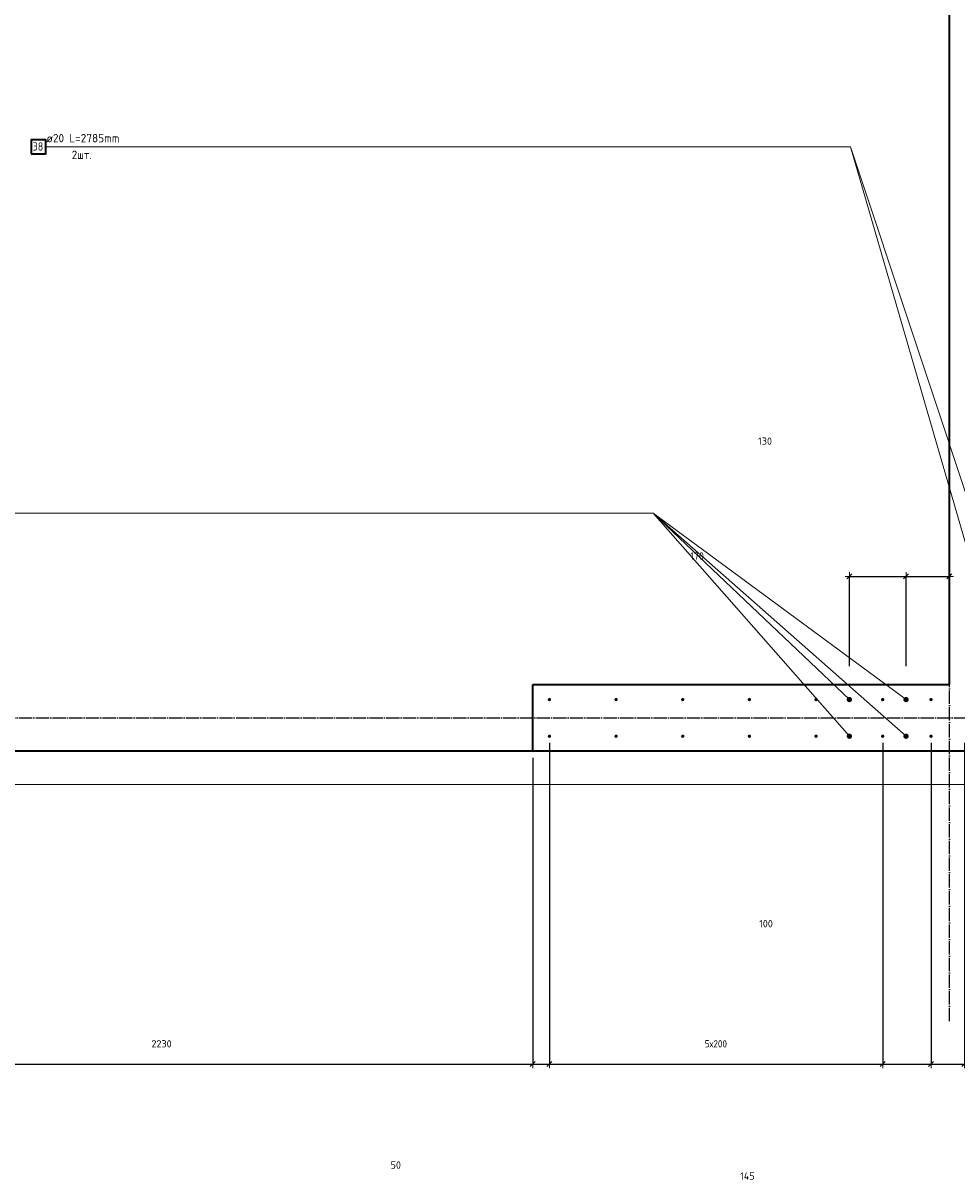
# Model space of a CAD drawing. Header units: millimetres. Extents: x -3170 to 89801, y -74170 to 82422.
# Tile 43 of 105: x 71121 to 73922, y 15351 to 18824. Entities that reach past the tile are written whole.
import ezdxf

# ---------------------------------------------------------------- set-up
doc = ezdxf.new("R2010")
doc.units = ezdxf.units.MM
doc.header["$PDMODE"] = 65
for name, pattern in [('______11', [50, 40, -5, 0, -5]), ('______3', [50, 40, -10]), ('______5', [110, 80, -10, 10, -10])]:
    doc.linetypes.add(name, pattern=pattern)
for name, color, linetype, lineweight in [('Standard', 7, 'Continuous', 25), ('Арм.стержн. Выпуски', 180, 'Continuous', 35), ('Балка_ общее', 7, '______3', 13), ('Размерная линия_ общее', 7, 'Continuous', 13)]:
    doc.layers.add(name, color=color, linetype=linetype, lineweight=lineweight)
doc.layers.add('Осевая линия_ общее', color=7, linetype='______5', lineweight=13, true_color=0xa0a0a0)
doc.styles.add('ISOCPEUR', font='ISOCPEUR')
doc.dimstyles.new('DIMSTYLE_3', dxfattribs={"dimtxt": 22, "dimasz": 25, "dimexe": 0, "dimexo": 0, "dimgap": 11, "dimtad": 2, "dimdec": 0, "dimrnd": 5, "dimzin": 12, "dimdsep": 46, "dimtxsty": 'ISOCPEUR', "dimblk1": 'ALL_ML_STRICH', "dimblk2": 'ALL_ML_STRICH', "dimsah": 1, "dimcen": 0, "dimclrd": 7, "dimclre": 256, "dimclrt": 7, "dimadec": 0, "dimazin": 0, "dimtfac": 1, "dimtdec": 0, "dimtix": 1, "dimtmove": 2, "dimatfit": 3, "dimfxl": 0, "dimtzin": 0, "dimlwd": 0, "dimlwe": -3, "dimarcsym": 0})
doc.dimstyles.new('DIMSTYLE_7', dxfattribs={"dimtxt": 22, "dimasz": 25, "dimexe": 0, "dimexo": 0, "dimgap": 11, "dimtad": 0, "dimdec": 0, "dimrnd": 5, "dimzin": 12, "dimdsep": 46, "dimtxsty": 'ISOCPEUR', "dimblk1": 'ALL_ML_STRICH', "dimblk2": 'ALL_ML_STRICH', "dimsah": 1, "dimcen": 0, "dimclrd": 7, "dimclre": 256, "dimclrt": 7, "dimadec": 0, "dimazin": 0, "dimtfac": 1, "dimtdec": 0, "dimtix": 1, "dimtmove": 2, "dimatfit": 3, "dimfxl": 0, "dimtzin": 0, "dimlwd": 0, "dimlwe": -3, "dimarcsym": 0})

# ---------------------------------------------------------------- blocks, each defined once
blk = doc.blocks.new('СЛОЖНЫЙ_ОБЪЕКТ_6')
at = {"layer": 'Осевая линия_ общее', "color": 253, "linetype": '______11', "lineweight": -3, "true_color": 0xa0a0a0, "transparency": 33554687}
for p, q in [((73900, 15830), (73900, 40010)), ((56930, 16740), (74900, 16740))]:
    blk.add_line(p, q, dxfattribs=at)
blk = doc.blocks.new('ALL_ML_STRICH')
at = {"color": 0, "linetype": 'ByBlock', "lineweight": -2}
for p, q in [((-1, 0), (0.5, 0)), ((-0.3, -0.3), (0.3, 0.3)), ((0, -0.5), (0, 0.5))]:
    blk.add_line(p, q, dxfattribs=at)
blk = doc.blocks.new('*D412')
at = {"layer": 'DEFPOINTS', "color": 7, "linetype": 'Continuous', "lineweight": 13, "transparency": 33554687}
for p in [(73600, 17164.5), (73600, 16795), (73770, 16795)]:
    blk.add_point(p, dxfattribs=at)
at = {"layer": 'Размерная линия_ общее', "color": 253, "linetype": 'Continuous', "lineweight": -2, "true_color": 0xa0a0a0, "transparency": 33554687}
for p, q in [((73600, 16895), (73600, 17164.5)), ((73770, 16895), (73770, 17164.5))]:
    blk.add_line(p, q, dxfattribs=at)
at = {"layer": 'Размерная линия_ общее', "color": 7, "linetype": 'Continuous', "lineweight": -2, "transparency": 33554687}
blk.add_line((73600, 17164.5), (73770, 17164.5), dxfattribs=at)
at = {"layer": 'Размерная линия_ общее', "color": 7, "linetype": 'Continuous', "lineweight": 13, "transparency": 33554687, "xscale": 25, "yscale": 25, "zscale": 25, "rotation": 180}
blk.add_blockref('ALL_ML_STRICH', (73600, 17164.5), dxfattribs=at)
at = {"layer": 'Размерная линия_ общее', "color": 7, "linetype": 'Continuous', "lineweight": 13, "transparency": 33554687, "xscale": 25, "yscale": 25, "zscale": 25}
blk.add_blockref('ALL_ML_STRICH', (73770, 17164.5), dxfattribs=at)
at = {"layer": 'Размерная линия_ общее', "color": 7, "linetype": 'Continuous', "lineweight": 13, "transparency": 33554687, "insert": (73142.9, 17225.7), "char_height": 22, "width": 66, "attachment_point": 5, "style": 'ISOCPEUR'}
blk.add_mtext('\\A1;{170}', dxfattribs=at)
blk = doc.blocks.new('*D413')
at = {"layer": 'DEFPOINTS', "color": 7, "linetype": 'Continuous', "lineweight": 13, "transparency": 33554687}
for p in [(73900, 17194.3), (73770, 17164.5), (73770, 16795)]:
    blk.add_point(p, dxfattribs=at)
at = {"layer": 'Размерная линия_ общее', "color": 253, "linetype": 'Continuous', "lineweight": -2, "true_color": 0xa0a0a0, "transparency": 33554687}
for p, q in [((73770, 16895), (73770, 17164.5)), ((73900, 17164.5), (73900, 17164.5))]:
    blk.add_line(p, q, dxfattribs=at)
at = {"layer": 'Размерная линия_ общее', "color": 7, "linetype": 'Continuous', "lineweight": -2, "transparency": 33554687}
blk.add_line((73770, 17164.5), (73900, 17164.5), dxfattribs=at)
at = {"layer": 'Размерная линия_ общее', "color": 7, "linetype": 'Continuous', "lineweight": 13, "transparency": 33554687, "xscale": 25, "yscale": 25, "zscale": 25, "rotation": 180}
blk.add_blockref('ALL_ML_STRICH', (73770, 17164.5), dxfattribs=at)
at = {"layer": 'Размерная линия_ общее', "color": 7, "linetype": 'Continuous', "lineweight": 13, "transparency": 33554687, "xscale": 25, "yscale": 25, "zscale": 25}
blk.add_blockref('ALL_ML_STRICH', (73900, 17164.5), dxfattribs=at)
at = {"layer": 'Размерная линия_ общее', "color": 7, "linetype": 'Continuous', "lineweight": 13, "transparency": 33554687, "insert": (73347.1, 17570.2), "char_height": 22, "width": 66, "attachment_point": 5, "style": 'ISOCPEUR'}
blk.add_mtext('\\A1;{130}', dxfattribs=at)
blk = doc.blocks.new('*D628')
at = {"layer": 'DEFPOINTS', "color": 7, "linetype": 'Continuous', "lineweight": 13, "transparency": 33554687}
for p in [(70420, 16640), (72650, 16640), (70420, 15701.3)]:
    blk.add_point(p, dxfattribs=at)
at = {"layer": 'Размерная линия_ общее', "color": 253, "linetype": 'Continuous', "lineweight": -2, "true_color": 0xa0a0a0, "transparency": 33554687}
for p, q in [((70420, 16620), (70420, 15701.3)), ((72650, 16620), (72650, 15701.3))]:
    blk.add_line(p, q, dxfattribs=at)
at = {"layer": 'Размерная линия_ общее', "color": 7, "linetype": 'Continuous', "lineweight": -2, "transparency": 33554687}
blk.add_line((70420, 15701.3), (72650, 15701.3), dxfattribs=at)
at = {"layer": 'Размерная линия_ общее', "color": 7, "linetype": 'Continuous', "lineweight": 13, "transparency": 33554687, "xscale": 25, "yscale": 25, "zscale": 25, "rotation": 180}
blk.add_blockref('ALL_ML_STRICH', (70420, 15701.3), dxfattribs=at)
at = {"layer": 'Размерная линия_ общее', "color": 7, "linetype": 'Continuous', "lineweight": 13, "transparency": 33554687, "xscale": 25, "yscale": 25, "zscale": 25}
blk.add_blockref('ALL_ML_STRICH', (72650, 15701.3), dxfattribs=at)
at = {"layer": 'Размерная линия_ общее', "color": 7, "linetype": 'Continuous', "lineweight": 13, "transparency": 33554687, "insert": (71536.1, 15762.3), "char_height": 22, "width": 88, "attachment_point": 5, "style": 'ISOCPEUR'}
blk.add_mtext('\\A1;{2230}', dxfattribs=at)
blk = doc.blocks.new('*D629')
at = {"layer": 'DEFPOINTS', "color": 7, "linetype": 'Continuous', "lineweight": 13, "transparency": 33554687}
for p in [(72700, 16685), (72650, 16640), (72650, 15701.3)]:
    blk.add_point(p, dxfattribs=at)
at = {"layer": 'Размерная линия_ общее', "color": 253, "linetype": 'Continuous', "lineweight": -2, "true_color": 0xa0a0a0, "transparency": 33554687}
for p, q in [((72700, 16665), (72700, 15701.3)), ((72650, 16620), (72650, 15701.3))]:
    blk.add_line(p, q, dxfattribs=at)
at = {"layer": 'Размерная линия_ общее', "color": 7, "linetype": 'Continuous', "lineweight": -2, "transparency": 33554687}
blk.add_line((72650, 15701.3), (72700, 15701.3), dxfattribs=at)
at = {"layer": 'Размерная линия_ общее', "color": 7, "linetype": 'Continuous', "lineweight": 13, "transparency": 33554687, "xscale": 25, "yscale": 25, "zscale": 25, "rotation": 180}
blk.add_blockref('ALL_ML_STRICH', (72650, 15701.3), dxfattribs=at)
at = {"layer": 'Размерная линия_ общее', "color": 7, "linetype": 'Continuous', "lineweight": 13, "transparency": 33554687, "xscale": 25, "yscale": 25, "zscale": 25}
blk.add_blockref('ALL_ML_STRICH', (72700, 15701.3), dxfattribs=at)
at = {"layer": 'Размерная линия_ общее', "color": 7, "linetype": 'Continuous', "lineweight": 13, "transparency": 33554687, "insert": (72239, 15398.7), "char_height": 22, "width": 44, "attachment_point": 5, "style": 'ISOCPEUR'}
blk.add_mtext('\\A1;{50}', dxfattribs=at)
blk = doc.blocks.new('*D630')
at = {"layer": 'DEFPOINTS', "color": 7, "linetype": 'Continuous', "lineweight": 13, "transparency": 33554687}
for p in [(72700, 16685), (73700, 16685), (72700, 15701.3)]:
    blk.add_point(p, dxfattribs=at)
at = {"layer": 'Размерная линия_ общее', "color": 253, "linetype": 'Continuous', "lineweight": -2, "true_color": 0xa0a0a0, "transparency": 33554687}
for p, q in [((72700, 16665), (72700, 15701.3)), ((73700, 16665), (73700, 15701.3))]:
    blk.add_line(p, q, dxfattribs=at)
at = {"layer": 'Размерная линия_ общее', "color": 7, "linetype": 'Continuous', "lineweight": -2, "transparency": 33554687}
blk.add_line((72700, 15701.3), (73700, 15701.3), dxfattribs=at)
at = {"layer": 'Размерная линия_ общее', "color": 7, "linetype": 'Continuous', "lineweight": 13, "transparency": 33554687, "xscale": 25, "yscale": 25, "zscale": 25, "rotation": 180}
blk.add_blockref('ALL_ML_STRICH', (72700, 15701.3), dxfattribs=at)
at = {"layer": 'Размерная линия_ общее', "color": 7, "linetype": 'Continuous', "lineweight": 13, "transparency": 33554687, "xscale": 25, "yscale": 25, "zscale": 25}
blk.add_blockref('ALL_ML_STRICH', (73700, 15701.3), dxfattribs=at)
at = {"layer": 'Размерная линия_ общее', "color": 7, "linetype": 'Continuous', "lineweight": 13, "transparency": 33554687, "insert": (73166, 15773.3), "char_height": 22, "width": 1.1, "attachment_point": 1, "line_spacing_factor": 0.60241, "style": 'ISOCPEUR'}
blk.add_mtext('\\W0.91;5х200', dxfattribs=at)
blk = doc.blocks.new('*D631')
at = {"layer": 'DEFPOINTS', "color": 7, "linetype": 'Continuous', "lineweight": 13, "transparency": 33554687}
for p in [(73700, 16685), (73845, 16685), (73700, 15701.3)]:
    blk.add_point(p, dxfattribs=at)
at = {"layer": 'Размерная линия_ общее', "color": 253, "linetype": 'Continuous', "lineweight": -2, "true_color": 0xa0a0a0, "transparency": 33554687}
for p, q in [((73700, 16665), (73700, 15701.3)), ((73845, 16665), (73845, 15701.3))]:
    blk.add_line(p, q, dxfattribs=at)
at = {"layer": 'Размерная линия_ общее', "color": 7, "linetype": 'Continuous', "lineweight": -2, "transparency": 33554687}
blk.add_line((73700, 15701.3), (73845, 15701.3), dxfattribs=at)
at = {"layer": 'Размерная линия_ общее', "color": 7, "linetype": 'Continuous', "lineweight": 13, "transparency": 33554687, "xscale": 25, "yscale": 25, "zscale": 25, "rotation": 180}
blk.add_blockref('ALL_ML_STRICH', (73700, 15701.3), dxfattribs=at)
at = {"layer": 'Размерная линия_ общее', "color": 7, "linetype": 'Continuous', "lineweight": 13, "transparency": 33554687, "xscale": 25, "yscale": 25, "zscale": 25}
blk.add_blockref('ALL_ML_STRICH', (73845, 15701.3), dxfattribs=at)
at = {"layer": 'Размерная линия_ общее', "color": 7, "linetype": 'Continuous', "lineweight": 13, "transparency": 33554687, "insert": (73294, 15365.7), "char_height": 22, "width": 66, "attachment_point": 5, "style": 'ISOCPEUR'}
blk.add_mtext('\\A1;{145}', dxfattribs=at)
blk = doc.blocks.new('*D632')
at = {"layer": 'DEFPOINTS', "color": 7, "linetype": 'Continuous', "lineweight": 13, "transparency": 33554687}
for p in [(73845, 16685), (73945, 16685), (73845, 15701.3)]:
    blk.add_point(p, dxfattribs=at)
at = {"layer": 'Размерная линия_ общее', "color": 253, "linetype": 'Continuous', "lineweight": -2, "true_color": 0xa0a0a0, "transparency": 33554687}
for p, q in [((73845, 16665), (73845, 15701.3)), ((73945, 16665), (73945, 15701.3))]:
    blk.add_line(p, q, dxfattribs=at)
at = {"layer": 'Размерная линия_ общее', "color": 7, "linetype": 'Continuous', "lineweight": -2, "transparency": 33554687}
blk.add_line((73845, 15701.3), (73945, 15701.3), dxfattribs=at)
at = {"layer": 'Размерная линия_ общее', "color": 7, "linetype": 'Continuous', "lineweight": 13, "transparency": 33554687, "xscale": 25, "yscale": 25, "zscale": 25, "rotation": 180}
blk.add_blockref('ALL_ML_STRICH', (73845, 15701.3), dxfattribs=at)
at = {"layer": 'Размерная линия_ общее', "color": 7, "linetype": 'Continuous', "lineweight": 13, "transparency": 33554687, "xscale": 25, "yscale": 25, "zscale": 25}
blk.add_blockref('ALL_ML_STRICH', (73945, 15701.3), dxfattribs=at)
at = {"layer": 'Размерная линия_ общее', "color": 7, "linetype": 'Continuous', "lineweight": 13, "transparency": 33554687, "insert": (73349.8, 16122.8), "char_height": 22, "width": 66, "attachment_point": 5, "style": 'ISOCPEUR'}
blk.add_mtext('\\A1;{100}', dxfattribs=at)

msp = doc.modelspace()

# ---------------------------------------------------------------- hatches: boundary and pattern name
at = {"layer": 'Арм.стержн. Выпуски', "linetype": 'Continuous', "lineweight": 35, "transparency": 33554687}
for color, points in [(4, [(72705, 16795), (72704.6, 16796.9), (72703.5, 16798.5), (72701.9, 16799.6), (72700, 16800), (72698.1, 16799.6), (72696.5, 16798.5), (72695.4, 16796.9), (72695, 16795), (72695.4, 16793.1), (72696.5, 16791.5), (72698.1, 16790.4), (72700, 16790), (72701.9, 16790.4), (72703.5, 16791.5), (72704.6, 16793.1)]), (4, [(72905, 16795), (72904.6, 16796.9), (72903.5, 16798.5), (72901.9, 16799.6), (72900, 16800), (72898.1, 16799.6), (72896.5, 16798.5), (72895.4, 16796.9), (72895, 16795), (72895.4, 16793.1), (72896.5, 16791.5), (72898.1, 16790.4), (72900, 16790), (72901.9, 16790.4), (72903.5, 16791.5), (72904.6, 16793.1)]), (4, [(73105, 16795), (73104.6, 16796.9), (73103.5, 16798.5), (73101.9, 16799.6), (73100, 16800), (73098.1, 16799.6), (73096.5, 16798.5), (73095.4, 16796.9), (73095, 16795), (73095.4, 16793.1), (73096.5, 16791.5), (73098.1, 16790.4), (73100, 16790), (73101.9, 16790.4), (73103.5, 16791.5), (73104.6, 16793.1)]), (4, [(73305, 16795), (73304.6, 16796.9), (73303.5, 16798.5), (73301.9, 16799.6), (73300, 16800), (73298.1, 16799.6), (73296.5, 16798.5), (73295.4, 16796.9), (73295, 16795), (73295.4, 16793.1), (73296.5, 16791.5), (73298.1, 16790.4), (73300, 16790), (73301.9, 16790.4), (73303.5, 16791.5), (73304.6, 16793.1)]), (4, [(73505, 16795), (73504.6, 16796.9), (73503.5, 16798.5), (73501.9, 16799.6), (73500, 16800), (73498.1, 16799.6), (73496.5, 16798.5), (73495.4, 16796.9), (73495, 16795), (73495.4, 16793.1), (73496.5, 16791.5), (73498.1, 16790.4), (73500, 16790), (73501.9, 16790.4), (73503.5, 16791.5), (73504.6, 16793.1)]), (7, [(73608, 16795), (73607.4, 16798.1), (73605.7, 16800.7), (73603.1, 16802.4), (73600, 16803), (73596.9, 16802.4), (73594.3, 16800.7), (73592.6, 16798.1), (73592, 16795), (73592.6, 16791.9), (73594.3, 16789.3), (73596.9, 16787.6), (73600, 16787), (73603.1, 16787.6), (73605.7, 16789.3), (73607.4, 16791.9)]), (4, [(73705, 16795), (73704.6, 16796.9), (73703.5, 16798.5), (73701.9, 16799.6), (73700, 16800), (73698.1, 16799.6), (73696.5, 16798.5), (73695.4, 16796.9), (73695, 16795), (73695.4, 16793.1), (73696.5, 16791.5), (73698.1, 16790.4), (73700, 16790), (73701.9, 16790.4), (73703.5, 16791.5), (73704.6, 16793.1)]), (7, [(73778, 16795), (73777.4, 16798.1), (73775.7, 16800.7), (73773.1, 16802.4), (73770, 16803), (73766.9, 16802.4), (73764.3, 16800.7), (73762.6, 16798.1), (73762, 16795), (73762.6, 16791.9), (73764.3, 16789.3), (73766.9, 16787.6), (73770, 16787), (73773.1, 16787.6), (73775.7, 16789.3), (73777.4, 16791.9)]), (4, [(73850, 16795), (73849.6, 16796.9), (73848.5, 16798.5), (73846.9, 16799.6), (73845, 16800), (73843.1, 16799.6), (73841.5, 16798.5), (73840.4, 16796.9), (73840, 16795), (73840.4, 16793.1), (73841.5, 16791.5), (73843.1, 16790.4), (73845, 16790), (73846.9, 16790.4), (73848.5, 16791.5), (73849.6, 16793.1)]), (4, [(72705, 16685), (72704.6, 16686.9), (72703.5, 16688.5), (72701.9, 16689.6), (72700, 16690), (72698.1, 16689.6), (72696.5, 16688.5), (72695.4, 16686.9), (72695, 16685), (72695.4, 16683.1), (72696.5, 16681.5), (72698.1, 16680.4), (72700, 16680), (72701.9, 16680.4), (72703.5, 16681.5), (72704.6, 16683.1)]), (4, [(72905, 16685), (72904.6, 16686.9), (72903.5, 16688.5), (72901.9, 16689.6), (72900, 16690), (72898.1, 16689.6), (72896.5, 16688.5), (72895.4, 16686.9), (72895, 16685), (72895.4, 16683.1), (72896.5, 16681.5), (72898.1, 16680.4), (72900, 16680), (72901.9, 16680.4), (72903.5, 16681.5), (72904.6, 16683.1)]), (4, [(73105, 16685), (73104.6, 16686.9), (73103.5, 16688.5), (73101.9, 16689.6), (73100, 16690), (73098.1, 16689.6), (73096.5, 16688.5), (73095.4, 16686.9), (73095, 16685), (73095.4, 16683.1), (73096.5, 16681.5), (73098.1, 16680.4), (73100, 16680), (73101.9, 16680.4), (73103.5, 16681.5), (73104.6, 16683.1)]), (4, [(73305, 16685), (73304.6, 16686.9), (73303.5, 16688.5), (73301.9, 16689.6), (73300, 16690), (73298.1, 16689.6), (73296.5, 16688.5), (73295.4, 16686.9), (73295, 16685), (73295.4, 16683.1), (73296.5, 16681.5), (73298.1, 16680.4), (73300, 16680), (73301.9, 16680.4), (73303.5, 16681.5), (73304.6, 16683.1)]), (4, [(73505, 16685), (73504.6, 16686.9), (73503.5, 16688.5), (73501.9, 16689.6), (73500, 16690), (73498.1, 16689.6), (73496.5, 16688.5), (73495.4, 16686.9), (73495, 16685), (73495.4, 16683.1), (73496.5, 16681.5), (73498.1, 16680.4), (73500, 16680), (73501.9, 16680.4), (73503.5, 16681.5), (73504.6, 16683.1)]), (7, [(73608, 16685), (73607.4, 16688.1), (73605.7, 16690.7), (73603.1, 16692.4), (73600, 16693), (73596.9, 16692.4), (73594.3, 16690.7), (73592.6, 16688.1), (73592, 16685), (73592.6, 16681.9), (73594.3, 16679.3), (73596.9, 16677.6), (73600, 16677), (73603.1, 16677.6), (73605.7, 16679.3), (73607.4, 16681.9)]), (4, [(73705, 16685), (73704.6, 16686.9), (73703.5, 16688.5), (73701.9, 16689.6), (73700, 16690), (73698.1, 16689.6), (73696.5, 16688.5), (73695.4, 16686.9), (73695, 16685), (73695.4, 16683.1), (73696.5, 16681.5), (73698.1, 16680.4), (73700, 16680), (73701.9, 16680.4), (73703.5, 16681.5), (73704.6, 16683.1)]), (7, [(73778, 16685), (73777.4, 16688.1), (73775.7, 16690.7), (73773.1, 16692.4), (73770, 16693), (73766.9, 16692.4), (73764.3, 16690.7), (73762.6, 16688.1), (73762, 16685), (73762.6, 16681.9), (73764.3, 16679.3), (73766.9, 16677.6), (73770, 16677), (73773.1, 16677.6), (73775.7, 16679.3), (73777.4, 16681.9)]), (4, [(73850, 16685), (73849.6, 16686.9), (73848.5, 16688.5), (73846.9, 16689.6), (73845, 16690), (73843.1, 16689.6), (73841.5, 16688.5), (73840.4, 16686.9), (73840, 16685), (73840.4, 16683.1), (73841.5, 16681.5), (73843.1, 16680.4), (73845, 16680), (73846.9, 16680.4), (73848.5, 16681.5), (73849.6, 16683.1)])]:
    msp.add_hatch(color=color, dxfattribs=at).paths.add_polyline_path(points)

# ---------------------------------------------------------------- linework, layer by layer
at = {"color": 7, "linetype": 'Continuous', "lineweight": 35, "transparency": 33554687}
for p, q in [((73900, 16840), (73900, 23230)), ((72650, 16640), (72650, 16840)), ((72650, 16840), (73900, 16840)), ((73900, 16640), (72650, 16640)), ((74100, 16640), (73900, 16640))]:
    msp.add_line(p, q, dxfattribs=at)
at = {"layer": 'Standard', "color": 7, "linetype": 'Continuous', "lineweight": 18, "transparency": 33554687}
msp.add_lwpolyline([(59250, 16540), (78500, 16540), (78500, 38380), (59250, 38380), (59250, 16540)], dxfattribs=at)
at = {"layer": 'Арм.стержн. Выпуски', "color": 7, "linetype": 'Continuous', "lineweight": 13, "transparency": 33554687}
for p, q in [((71188.6, 18453.3), (73603.6, 18453.3)), ((73603.6, 18453.3), (74055, 16895)), ((73603.6, 18453.3), (74055, 17095)), ((70696.4, 17353.9), (73011.4, 17353.9)), ((73011.4, 17353.9), (73770, 16685)), ((73011.4, 17353.9), (73770, 16795)), ((73011.4, 17353.9), (73600, 16685)), ((73011.4, 17353.9), (73600, 16795))]:
    msp.add_line(p, q, dxfattribs=at)
at = {"layer": 'Арм.стержн. Выпуски', "color": 7, "linetype": 'Continuous', "lineweight": 35, "transparency": 33554687}
msp.add_lwpolyline([(71145.3, 18432.5), (71188.6, 18432.5), (71188.6, 18474.2), (71145.3, 18474.2), (71145.3, 18432.5)], dxfattribs=at)
at = {"layer": 'Размерная линия_ общее', "color": 7, "linetype": 'Continuous', "lineweight": 35, "transparency": 33554687}
msp.add_line((72650, 16640), (70420, 16640), dxfattribs=at)

# ---------------------------------------------------------------- block references
at = {"layer": 'Балка_ общее', "color": 7, "linetype": 'Continuous', "lineweight": 13, "transparency": 33554687}
msp.add_blockref('СЛОЖНЫЙ_ОБЪЕКТ_6', (0, 0), dxfattribs=at)

# ---------------------------------------------------------------- texts
at = {"layer": 'Арм.стержн. Выпуски', "color": 7, "linetype": 'Continuous', "lineweight": 25, "transparency": 33554687, "char_height": 25, "attachment_point": 7, "style": 'ISOCPEUR'}
for s, insert, width in [('\\W0.98;ø20 L=2785mm ', (71190.6, 18466.7), 249.62), ('\\W0.87;38', (71149.5, 18441.7), 45.901), ('\\W0.94;2шт. ', (71266.9, 18416.7), 96.774)]:
    msp.add_mtext(s, dxfattribs=dict(at, insert=insert, width=width))

# ---------------------------------------------------------------- dimensions: what is measured, and where the dimension line sits
at = {"layer": 'Размерная линия_ общее', "color": 7, "linetype": 'Continuous', "lineweight": 13, "transparency": 33554687}
for base, p1, p2, dimstyle, picture, middle in [((73900, 17164.5), (73770, 16895), (73900, 17164.5), 'DIMSTYLE_3', '*D413', (73347.1, 17570.2)), ((73770, 17164.5), (73600, 16895), (73770, 16895), 'DIMSTYLE_3', '*D412', (73142.9, 17225.7)), ((72700, 15701.3), (72650, 16620), (72700, 16665), 'DIMSTYLE_7', '*D629', (72239, 15398.7)), ((73845, 15701.3), (73700, 16665), (73845, 16665), 'DIMSTYLE_7', '*D631', (73294, 15365.7)), ((73945, 15701.3), (73845, 16665), (73945, 16665), 'DIMSTYLE_3', '*D632', (73349.8, 16122.8)), ((72650, 15701.3), (70420, 16620), (72650, 16620), 'DIMSTYLE_3', '*D628', (71536.1, 15762.3))]:
    dim = msp.add_linear_dim(base=base, p1=p1, p2=p2, dimstyle=dimstyle, override={"dimpost": '<>', "dimclrd": 7, "dimclre": 253, "dimclrt": 7, "dimlwd": 0, "dimlwe": 65533}, dxfattribs=at)
    dim.commit()
    dim.dimension.update_dxf_attribs({"geometry": picture, "text_midpoint": middle, "dimtype": 160})
dim = msp.add_linear_dim(base=(73700, 15701.3), p1=(72700, 16665), p2=(73700, 16665), text='\\W0.91;5х200', dimstyle='DIMSTYLE_3', override={"dimpost": '<>', "dimclrd": 7, "dimclre": 253, "dimclrt": 7, "dimlwd": 0, "dimlwe": 65533}, dxfattribs=at)
dim.commit()
dim.dimension.update_dxf_attribs({"geometry": '*D630', "text_midpoint": (73200, 15712.3), "dimtype": 160})

doc.saveas('drawing.dxf')
